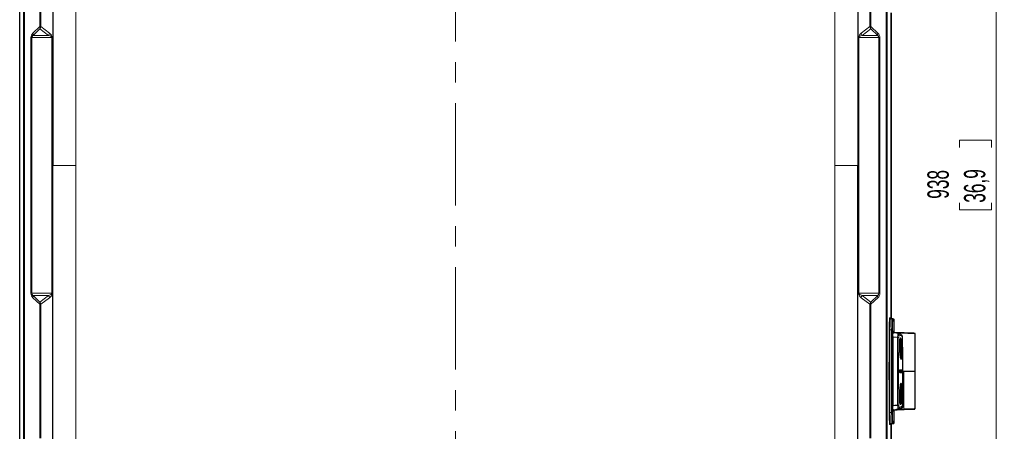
# Model space of a CAD drawing. Header units: millimetres. Extents: x 0 to 4205, y 0 to 2970.
# Tile 34 of 87: x 1046 to 1656, y 1987 to 2242. Entities that reach past the tile are written whole.
import ezdxf

# ---------------------------------------------------------------- set-up
doc = ezdxf.new("R2010")
doc.units = ezdxf.units.MM
doc.header["$LTSCALE"] = 5
doc.linetypes.add('CENTERX2', pattern=[20.32, 12.7, -2.54, 2.54, -2.54])
doc.styles.add('SLDTEXTSTYLE0', font='TXT', dxfattribs={"width": 0.605})
doc.dimstyles.new('SLDDIMSTYLE0', dxfattribs={"dimtxt": 12.841593, "dimasz": 16.5, "dimexe": 0, "dimexo": 0.0625, "dimgap": 3.210398, "dimtad": 1, "dimdec": 0, "dimrnd": 1e-09, "dimzin": 12, "dimdsep": 46, "dimtxsty": 'SLDTEXTSTYLE0', "dimsah": 1, "dimcen": 0.09, "dimadec": 0, "dimazin": 3, "dimtfac": 1, "dimtdec": 1, "dimtofl": 0, "dimtmove": 0, "dimatfit": 3, "dimfxl": 0, "dimfrac": 2, "dimtolj": 1, "dimtzin": 12, "dimarcsym": 0})

# ---------------------------------------------------------------- blocks, each defined once
blk = doc.blocks.new('_D_13')
at = {"color": 7, "linetype": 'Continuous', "lineweight": 0}
for p, q in [((1356.29, 2614.67), (1656.46, 2614.67)), ((1651.46, 2614.67), (1651.46, 1676.69)), ((1628.8, 2162.83), (1628.8, 2167.24)), ((1628.8, 2167.24), (1648.52, 2167.24)), ((1648.52, 2167.24), (1648.52, 2162.83)), ((1628.8, 2128.53), (1628.8, 2124.12)), ((1628.8, 2124.12), (1648.52, 2124.12)), ((1648.52, 2124.12), (1648.52, 2128.53)), ((1546.31, 1676.69), (1656.46, 1676.69))]:
    blk.add_line(p, q, dxfattribs=at)
at = {"color": 7, "linetype": 'Continuous', "lineweight": 18}
for points in [[(1651.46, 2614.67), (1648.96, 2598.17), (1653.96, 2598.17)], [(1651.46, 1676.69), (1653.96, 1693.19), (1648.96, 1693.19)]]:
    blk.add_solid(points, dxfattribs=at)
at = {"color": 7, "linetype": 'Continuous', "lineweight": 18, "char_height": 13.229, "attachment_point": 1, "rotation": 90, "style": 'SLDTEXTSTYLE0'}
for s, insert in [('938', (1608.81, 2130.98)), ('36,9', (1631.47, 2128.53))]:
    blk.add_mtext(s, dxfattribs=dict(at, insert=insert))

msp = doc.modelspace()

# ---------------------------------------------------------------- linework, layer by layer
at = {"color": 7, "linetype": 'CENTERX2', "lineweight": 18}
msp.add_line((1316.29, 2596.69), (1316.29, 1589.41), dxfattribs=at)
at = {"color": 8, "linetype": 'Continuous', "lineweight": 18}
for p, q in [((1048.63, 1716.65), (1048.63, 2586.69)), ((1049.27, 2586.69), (1049.27, 1716.65)), ((1081.15, 2586.69), (1081.15, 2151.67)), ((1551.42, 2586.69), (1551.42, 2151.67)), ((1583.3, 1716.65), (1583.3, 2586.69)), ((1583.94, 2586.69), (1583.94, 1716.65)), ((1058.77, 2237.71), (1058.77, 2320.63)), ((1059.41, 2320.63), (1059.41, 2237.71)), ((1573.16, 2237.71), (1573.16, 2320.63)), ((1573.8, 2320.63), (1573.8, 2237.71)), ((1054.49, 2233.67), (1058.77, 2237.71)), ((1058.82, 2236.3), (1054.55, 2232.26)), ((1058.77, 2237.71), (1059.41, 2237.71)), ((1064.19, 2232.26), (1058.82, 2236.3)), ((1059.41, 2237.71), (1064.77, 2233.67)), ((1567.8, 2233.67), (1573.16, 2237.71)), ((1573.75, 2236.3), (1568.38, 2232.26)), ((1573.16, 2237.71), (1573.8, 2237.71)), ((1578.03, 2232.26), (1573.75, 2236.3)), ((1573.8, 2237.71), (1578.08, 2233.67)), ((1053.26, 2072.5), (1053.26, 2230.84)), ((1053.26, 2230.84), (1053.89, 2230.84)), ((1066.32, 2230.84), (1053.89, 2230.84)), ((1053.89, 2230.84), (1053.89, 2072.5)), ((1054.55, 2232.26), (1064.19, 2232.26)), ((1066.32, 2230.84), (1066.33, 2230.84)), ((1066.32, 2072.5), (1066.32, 2230.84)), ((1066.33, 2230.84), (1066.33, 2072.5)), ((1566.24, 2072.5), (1566.24, 2230.84)), ((1566.24, 2230.84), (1566.25, 2230.84)), ((1566.25, 2230.84), (1566.25, 2072.5)), ((1578.68, 2230.84), (1566.25, 2230.84)), ((1568.38, 2232.26), (1578.03, 2232.26)), ((1578.68, 2072.5), (1578.68, 2230.84)), ((1578.68, 2230.84), (1579.31, 2230.84)), ((1579.31, 2230.84), (1579.31, 2072.5)), ((1081.15, 1716.65), (1081.15, 2151.67)), ((1551.42, 1716.65), (1551.42, 2151.67)), ((1053.26, 2072.5), (1053.89, 2072.5)), ((1053.89, 2072.5), (1066.32, 2072.5)), ((1058.77, 2065.63), (1054.49, 2069.67)), ((1064.19, 2071.09), (1054.55, 2071.09)), ((1054.55, 2071.09), (1058.82, 2067.04)), ((1058.82, 2067.04), (1064.19, 2071.09)), ((1064.77, 2069.67), (1059.41, 2065.63)), ((1066.32, 2072.5), (1066.33, 2072.5)), ((1566.24, 2072.5), (1566.25, 2072.5)), ((1566.25, 2072.5), (1578.68, 2072.5)), ((1573.16, 2065.63), (1567.8, 2069.67)), ((1578.03, 2071.09), (1568.38, 2071.09)), ((1568.38, 2071.09), (1573.75, 2067.04)), ((1573.75, 2067.04), (1578.03, 2071.09)), ((1578.08, 2069.67), (1573.8, 2065.63)), ((1578.68, 2072.5), (1579.31, 2072.5)), ((1058.77, 2065.63), (1059.41, 2065.63)), ((1058.77, 1982.71), (1058.77, 2065.63)), ((1059.41, 2065.63), (1059.41, 1982.71)), ((1573.16, 1982.71), (1573.16, 2065.63)), ((1573.8, 2065.63), (1573.16, 2065.63)), ((1573.8, 2065.63), (1573.8, 1982.71)), ((1585.43, 2057.15), (1586.27, 2057.15)), ((1585.91, 2056.65), (1586.95, 2056.62)), ((1586.72, 2056.65), (1585.91, 2056.65)), ((1586.95, 2056.62), (1587.69, 2056.62)), ((1588.18, 2056.12), (1587.43, 2056.12)), ((1588.18, 2048.78), (1588.18, 2056.12)), ((1588.18, 2056.08), (1588.19, 2056.08)), ((1587.52, 2048.07), (1588.11, 2048.07)), ((1588.14, 2048.77), (1588.14, 2048.77)), ((1590.68, 2047.43), (1590.68, 2047.43)), ((1592.13, 2038.63), (1592.31, 2038.63)), ((1592.17, 2040.52), (1592.2, 2040.52)), ((1592.17, 2039.89), (1592.28, 2039.89)), ((1592.15, 2037.54), (1592.31, 2037.54)), ((1592.16, 2036.33), (1592.28, 2036.33)), ((1592.17, 2035.87), (1592.2, 2035.87)), ((1592.63, 2024.42), (1592.63, 2024.42)), ((1592.63, 2023.92), (1592.63, 2023.92)), ((1592.99, 2024.9), (1592.99, 2024.9)), ((1592.99, 2023.44), (1592.99, 2023.44)), ((1593.13, 2025.09), (1593.13, 2025.09)), ((1593.13, 2023.25), (1593.13, 2023.25)), ((1594.22, 2024.17), (1594.22, 2000.59)), ((1592.13, 2010.63), (1592.31, 2010.63)), ((1592.15, 2009.54), (1592.31, 2009.54)), ((1592.16, 2008.33), (1592.28, 2008.33)), ((1592.17, 2012.52), (1592.2, 2012.52)), ((1592.17, 2011.89), (1592.28, 2011.89)), ((1592.17, 2007.87), (1592.2, 2007.87)), ((1592.86, 2001.11), (1592.62, 2001.55)), ((1593.63, 2002.38), (1593.13, 2002.39)), ((1587.52, 2000.28), (1588.07, 2000.28)), ((1588.07, 2000.28), (1588.46, 2000.28)), ((1588.14, 1999.57), (1588.14, 1999.57)), ((1588.18, 1992.22), (1588.18, 1999.57)), ((1592.86, 2001.11), (1591.56, 2000.5)), ((1591.56, 2000.5), (1594.22, 2000.59)), ((1591.56, 2000.4), (1591.56, 2000.5)), ((1594.23, 2000.49), (1591.56, 2000.4)), ((1594.23, 2000.49), (1594.22, 2000.59)), ((1586.27, 1991.19), (1585.43, 1991.19)), ((1586.95, 1991.72), (1585.91, 1991.69)), ((1585.91, 1991.69), (1586.72, 1991.69)), ((1587.69, 1991.72), (1586.95, 1991.72)), ((1587.43, 1992.22), (1588.18, 1992.22)), ((1588.19, 1992.26), (1588.18, 1992.26))]:
    msp.add_line(p, q, dxfattribs=at)
at = {"color": 7, "linetype": 'Continuous', "lineweight": 25}
for p, q in [((1066.94, 2586.69), (1066.94, 2151.67)), ((1565.63, 2586.69), (1565.63, 2151.67)), ((1046.3, 1921.5), (1046.3, 2381.84)), ((1586.27, 2057.15), (1586.27, 2246.19)), ((1586.29, 2246.22), (1586.29, 2057.12)), ((1066.94, 1716.65), (1066.94, 2151.67)), ((1565.63, 1716.65), (1565.63, 2151.67)), ((1587.69, 2056.62), (1586.72, 2056.65)), ((1588.18, 2048.78), (1588.18, 2056.12)), ((1588.18, 2056.12), (1588.18, 2056.12)), ((1588.19, 2048.78), (1588.19, 2056.08)), ((1588.19, 2056.08), (1588.19, 2056.08)), ((1587.43, 2048.09), (1588.11, 2048.07)), ((1587.44, 2048.1), (1588.38, 2048.07)), ((1588.14, 2048.77), (1587.5, 2048.75)), ((1587.5, 2048.75), (1588.12, 2048.77)), ((1588.18, 2048.78), (1587.51, 2048.78)), ((1590.82, 2047.58), (1588.11, 2048.07)), ((1590.67, 2047.44), (1590.67, 2047.44)), ((1601.22, 2024.17), (1601.22, 2047.52)), ((1592.22, 2043.82), (1591.81, 2043.82)), ((1592.17, 2040.19), (1592.23, 2040.19)), ((1592.22, 2036.16), (1592.16, 2036.16)), ((1593.46, 2024.17), (1593.43, 2024.17)), ((1593.46, 2024.17), (1593.95, 2024.17)), ((1593.95, 2024.17), (1594.22, 2024.17)), ((1594.22, 2024.17), (1601.22, 2024.17)), ((1601.22, 2000.82), (1601.22, 2024.17)), ((1592.22, 2008.16), (1592.16, 2008.16)), ((1592.17, 2012.19), (1592.23, 2012.19)), ((1590.36, 2003.11), (1590.36, 2003.11)), ((1591.82, 2004.52), (1592.22, 2004.52)), ((1587.44, 2000.24), (1588.38, 2000.27)), ((1587.5, 1999.59), (1588.14, 1999.57)), ((1588.12, 1999.57), (1587.5, 1999.59)), ((1587.51, 1999.57), (1588.18, 1999.57)), ((1588.18, 1992.22), (1588.18, 1999.57)), ((1588.19, 1992.26), (1588.19, 1999.57)), ((1586.27, 1802.15), (1586.27, 1991.19)), ((1586.29, 1991.22), (1586.29, 1802.12)), ((1586.72, 1991.69), (1587.69, 1991.72)), ((1588.18, 1992.22), (1588.18, 1992.22)), ((1588.19, 1992.26), (1588.19, 1992.26))]:
    msp.add_line(p, q, dxfattribs=at)
at = {"color": 8, "linetype": 'Continuous', "lineweight": 18, "flags": 128}
for points in [[(1586.65, 2049.79), (1586.13, 2049.81), (1585.95, 2049.81), (1585.61, 2049.83)], [(1590.67, 2047.44), (1590.68, 2047.43), (1590.68, 2047.43)], [(1591.32, 2046.53), (1591.32, 2046.53), (1591.31, 2046.53)], [(1585.61, 1998.51), (1586.13, 1998.53), (1586.65, 1998.55)]]:
    msp.add_lwpolyline(points, dxfattribs=at)
at = {"color": 7, "linetype": 'Continuous', "lineweight": 25, "flags": 128}
for points in [[(1592.22, 2032.52), (1592.17, 2032.75), (1592.12, 2033.32), (1592.08, 2034.19), (1592.05, 2035.31), (1592.03, 2036.61), (1592.03, 2038.01), (1592.03, 2039.42), (1592.05, 2040.75), (1592.08, 2041.92), (1592.11, 2042.85), (1592.16, 2043.49), (1592.21, 2043.8), (1592.25, 2043.75), (1592.3, 2043.35), (1592.34, 2042.62), (1592.38, 2041.62), (1592.4, 2040.4), (1592.42, 2039.03), (1592.42, 2037.62), (1592.41, 2036.24), (1592.39, 2034.98), (1592.35, 2033.92), (1592.31, 2033.13), (1592.27, 2032.65), (1592.22, 2032.52)], [(1592.2, 2040.52), (1592.2, 2040.64), (1592.19, 2040.7), (1592.18, 2040.7), (1592.18, 2040.64), (1592.17, 2040.53), (1592.17, 2040.37), (1592.17, 2040.19), (1592.17, 2040.01)], [(1592.2, 2040.52), (1592.21, 2040.38), (1592.21, 2040.28), (1592.22, 2040.21), (1592.23, 2040.19), (1592.23, 2040.2), (1592.24, 2040.25), (1592.25, 2040.34), (1592.25, 2040.47)], [(1592.28, 2039.89), (1592.28, 2040.08), (1592.28, 2040.26), (1592.28, 2040.42), (1592.28, 2040.54), (1592.27, 2040.62), (1592.26, 2040.63), (1592.26, 2040.58), (1592.25, 2040.47)], [(1592.16, 2036.45), (1592.16, 2036.27), (1592.16, 2036.08), (1592.17, 2035.92), (1592.17, 2035.8), (1592.18, 2035.72), (1592.18, 2035.71), (1592.19, 2035.77), (1592.2, 2035.87)], [(1592.25, 2035.82), (1592.24, 2035.96), (1592.23, 2036.06), (1592.23, 2036.13), (1592.22, 2036.15), (1592.21, 2036.14), (1592.21, 2036.09), (1592.2, 2036), (1592.2, 2035.87)], [(1592.25, 2035.82), (1592.25, 2035.71), (1592.26, 2035.64), (1592.26, 2035.64), (1592.27, 2035.7), (1592.27, 2035.81), (1592.28, 2035.97), (1592.28, 2036.15), (1592.28, 2036.33)], [(1592.22, 2004.52), (1592.17, 2004.75), (1592.12, 2005.32), (1592.08, 2006.19), (1592.05, 2007.31), (1592.03, 2008.61), (1592.03, 2010.01), (1592.03, 2011.42), (1592.05, 2012.75), (1592.08, 2013.92), (1592.11, 2014.85), (1592.16, 2015.49), (1592.21, 2015.8), (1592.25, 2015.75), (1592.3, 2015.35), (1592.34, 2014.62), (1592.38, 2013.62), (1592.4, 2012.4), (1592.42, 2011.03), (1592.42, 2009.62), (1592.41, 2008.24), (1592.39, 2006.98), (1592.35, 2005.92), (1592.31, 2005.13), (1592.27, 2004.65), (1592.22, 2004.52)], [(1592.16, 2008.45), (1592.16, 2008.27), (1592.16, 2008.08), (1592.17, 2007.92), (1592.17, 2007.8), (1592.18, 2007.72), (1592.18, 2007.71), (1592.19, 2007.77), (1592.2, 2007.87)], [(1592.2, 2012.52), (1592.2, 2012.64), (1592.19, 2012.7), (1592.18, 2012.7), (1592.18, 2012.64), (1592.17, 2012.53), (1592.17, 2012.37), (1592.17, 2012.19), (1592.17, 2012.01)], [(1592.2, 2012.52), (1592.21, 2012.38), (1592.21, 2012.28), (1592.22, 2012.21), (1592.23, 2012.19), (1592.23, 2012.2), (1592.24, 2012.25), (1592.25, 2012.34), (1592.25, 2012.47)], [(1592.25, 2007.82), (1592.24, 2007.96), (1592.23, 2008.06), (1592.23, 2008.13), (1592.22, 2008.15), (1592.21, 2008.14), (1592.21, 2008.09), (1592.2, 2008), (1592.2, 2007.87)], [(1592.28, 2011.89), (1592.28, 2012.08), (1592.28, 2012.26), (1592.28, 2012.42), (1592.28, 2012.54), (1592.27, 2012.62), (1592.26, 2012.63), (1592.26, 2012.58), (1592.25, 2012.47)], [(1592.25, 2007.82), (1592.25, 2007.71), (1592.26, 2007.64), (1592.26, 2007.64), (1592.27, 2007.7), (1592.27, 2007.81), (1592.28, 2007.97), (1592.28, 2008.15), (1592.28, 2008.33)]]:
    msp.add_lwpolyline(points, dxfattribs=at)
at = {"color": 8, "linetype": 'Continuous', "lineweight": 18}
for centre, radius, start, end in [((1053.42, 2232.92), 1.31, 329.32761, 34.7473), ((1057.7, 2236.96), 1.31, 329.32761, 34.7473), ((1057.4, 2237.71), 2, 315.06598, 359.94245), ((1062.77, 2233.67), 2, 315.06598, 359.94245), ((1569.8, 2233.67), 2, 180.05755, 224.93402), ((1575.17, 2237.71), 2, 180.05755, 224.93402), ((1574.87, 2236.96), 1.31, 145.2527, 210.67239), ((1579.15, 2232.92), 1.31, 145.2527, 210.67239), ((1053.42, 2070.42), 1.31, 325.2527, 30.67239), ((1062.77, 2069.67), 2, 0.05755, 44.93402), ((1569.8, 2069.67), 2, 135.06598, 179.94245), ((1579.15, 2070.42), 1.31, 149.32761, 214.7473), ((1057.7, 2066.38), 1.31, 325.2527, 30.67239), ((1057.4, 2065.63), 2, 0.05755, 44.93402), ((1575.17, 2065.63), 2, 135.06598, 179.94245), ((1574.87, 2066.38), 1.31, 149.32761, 214.7473), ((1585.93, 2057.15), 0.5, 179.98336, 267.98174), ((1586.93, 2056.12), 0.5, 359.98336, 87.98174), ((1587.68, 2056.12), 0.5, 359.98336, 87.98174), ((1585.5, 2050.48), 0.661, 233.58052, 279.2844), ((1586.75, 2049.14), 0.662, 53.61722, 99.27826), ((1591.48, 2025.09), 0.201, 316.48404, 0.12338), ((1591.48, 2023.25), 0.201, 359.87865, 42.36246), ((1593.13, 2024.42), 0.5, 106.80077, 180.09382), ((1593.13, 2024.42), 0.5, 106.79204, 180.0162), ((1593.13, 2023.92), 0.5, 179.90618, 253.19923), ((1592.93, 2025.09), 0.2, 286.80088, 0.14646), ((1592.93, 2025.09), 0.2, 286.792, 0.06872), ((1592.93, 2023.25), 0.2, 359.85354, 73.19912), ((1592.93, 2023.25), 0.2, 359.93128, 73.208), ((1585.5, 1997.86), 0.661, 80.7156, 126.41948), ((1586.75, 1999.21), 0.662, 260.72174, 306.38278), ((1585.93, 1991.19), 0.5, 92.01826, 180.01664), ((1586.93, 1992.22), 0.5, 272.01826, 0.01664), ((1587.68, 1992.22), 0.5, 272.01826, 0.01664)]:
    msp.add_arc(centre, radius, start, end, dxfattribs=at)
at = {"color": 7, "linetype": 'Continuous', "lineweight": 25}
for centre, radius, start, end in [((1587.68, 2056.12), 0.5, 0, 87.87006), ((1587.69, 2056.08), 0.5, 0, 28.77413), ((1587.17, 2038.09), 9.98, 69.46271, 87.99662), ((1600.83, 2038.24), 8.71, 176.34587, 183.51447), ((1579.04, 2039.69), 13.13, 356.11127, 1.39015), ((1607.36, 2039.54), 15.08, 178.67115, 183.45501), ((1583.61, 2038.1), 8.71, 356.34587, 3.51447), ((1577.09, 2036.8), 15.08, 358.67115, 3.45501), ((1605.4, 2036.65), 13.13, 176.11127, 181.39015), ((1593.13, 2023.92), 0.5, 179.9838, 253.20796), ((1600.83, 2010.24), 8.71, 176.34587, 183.51447), ((1579.04, 2011.69), 13.13, 356.11127, 1.39015), ((1577.09, 2008.8), 15.08, 358.67115, 3.45501), ((1607.36, 2011.54), 15.08, 178.67115, 183.45501), ((1605.4, 2008.65), 13.13, 176.11127, 181.39015), ((1583.61, 2010.1), 8.71, 356.34587, 3.51447), ((1587.68, 1992.22), 0.5, 272.12994, 0), ((1587.69, 1992.26), 0.5, 332.29709, 0)]:
    msp.add_arc(centre, radius, start, end, dxfattribs=at)
at = {"color": 8, "linetype": 'Continuous', "lineweight": 18}
for centre, major_axis, ratio, start_param, end_param in [((1057.51, 2230.84), (4.25, 0), 0.941206, 2.358065, 3.141593), ((1060.99, 2230.84), (5.33, 0), 0.750067, 0, 0.783528), ((1571.58, 2230.84), (5.33, 0), 0.750067, 2.358065, 3.141593), ((1575.07, 2230.84), (4.25, 0), 0.941206, 0, 0.783528), ((1056.14, 2230.84), (2.25, 0), 0.88747, 2.358065, 3.141593), ((1059, 2230.84), (7.33, 0), 0.272884, 0, 0.783528), ((1573.57, 2230.84), (7.33, 0), 0.272884, 2.358065, 3.141593), ((1576.43, 2230.84), (2.25, 0), 0.88747, 0, 0.783528), ((1057.51, 2072.5), (4.25, 0), 0.941206, 3.141593, 3.92512), ((1056.14, 2072.5), (2.25, 0), 0.88747, 3.141593, 3.92512), ((1059, 2072.5), (7.33, 0), 0.272884, 5.499658, 6.283185), ((1060.99, 2072.5), (5.33, 0), 0.750067, 5.499658, 6.283185), ((1571.58, 2072.5), (5.33, 0), 0.750067, 3.141593, 3.92512), ((1573.57, 2072.5), (7.33, 0), 0.272884, 3.141593, 3.92512), ((1576.43, 2072.5), (2.25, 0), 0.88747, 5.499658, 6.283185), ((1575.07, 2072.5), (4.25, 0), 0.941206, 5.499658, 6.283185)]:
    msp.add_ellipse(centre, major_axis=major_axis, ratio=ratio, start_param=start_param, end_param=end_param, dxfattribs=at)
at = {"color": 7, "linetype": 'Continuous', "lineweight": 25}
for centre, major_axis, ratio, start_param, end_param in [((1586.77, 2057.15), (-0.5, 0), 0.999391, 0, 1.06376), ((1586.79, 2057.12), (0.5, 0), 0.999391, 3.141593, 3.583855), ((1586.74, 2057.15), (0, 0.5), 0.878495, 2.634556, 3.106686), ((1587.68, 2048.76), (0.5, 0.017), 0.001217, 5.794451, 6.318049), ((1587.69, 2048.76), (0.5, 0.017), 0.001217, 5.794451, 6.318049), ((1594.23, 2047.86), (6.9, -0.24), 0.001217, 4.712431, 8.843324), ((1594.22, 2047.76), (7, -0.24), 0.0012, 0.000041, 2.473366), ((1587.68, 1999.58), (0.5, -0.017), 0.001217, 6.248321, 6.77192), ((1587.69, 1999.58), (0.5, -0.017), 0.001217, 6.248321, 6.77192), ((1594.23, 2000.48), (6.9, 0.24), 0.001217, 3.700056, 3.723047), ((1594.23, 2000.48), (6.9, 0.24), 0.001217, 3.723047, 7.853939), ((1594.22, 2000.58), (7, 0.24), 0.0012, 6.283144, 7.85394), ((1586.77, 1991.19), (0.5, 0), 0.999391, 2.077833, 3.141593), ((1586.79, 1991.22), (-0.5, 0), 0.999391, 5.896124, 6.283185), ((1586.74, 1991.19), (0, 0.5), 0.878495, 0.034907, 0.507036)]:
    msp.add_ellipse(centre, major_axis=major_axis, ratio=ratio, start_param=start_param, end_param=end_param, dxfattribs=at)
at = {"color": 8, "linetype": 'Continuous', "lineweight": 18}
for points, knots in [([(1066.94, 2151.67), (1067.23, 2151.67), (1067.83, 2151.67), (1069.53, 2151.67), (1071.78, 2151.67), (1074.42, 2151.67), (1077.35, 2151.67), (1079.64, 2151.67), (1081.15, 2151.67)], [0, 0, 0, 0, 0.118714, 0.237521, 0.473073, 0.607923, 0.742832, 1, 1, 1, 1]), ([(1565.63, 2151.67), (1565.34, 2151.67), (1564.74, 2151.67), (1563.04, 2151.67), (1560.79, 2151.67), (1558.15, 2151.67), (1555.22, 2151.67), (1552.93, 2151.67), (1551.42, 2151.67)], [0, 0, 0, 0, 0.118714, 0.237521, 0.473073, 0.607923, 0.742832, 1, 1, 1, 1]), ([(1585.11, 2049.95), (1585.12, 2050.96), (1585.15, 2052.98), (1585.23, 2055.33), (1585.33, 2056.87), (1585.4, 2057.06), (1585.43, 2057.15)], [0, 0, 0, 0, 0.254254, 0.508468, 0.76253, 1, 1, 1, 1]), ([(1585.91, 2056.65), (1585.88, 2056.57), (1585.81, 2056.39), (1585.72, 2054.93), (1585.66, 2053.17), (1585.63, 2051.42), (1585.62, 2050.45), (1585.61, 2049.83)], [0, 0, 0, 0, 0.2372763, 0.4911251, 0.7451256, 0.8350493, 1, 1, 1, 1]), ([(1586.65, 2049.79), (1586.66, 2050.75), (1586.68, 2052.66), (1586.76, 2054.9), (1586.83, 2056.01), (1586.9, 2056.53), (1586.93, 2056.58), (1586.95, 2056.62)], [0, 0, 0, 0, 0.254017, 0.508007, 0.761845, 0.846009, 1, 1, 1, 1]), ([(1587.43, 2056.12), (1587.4, 2056.04), (1587.34, 2055.87), (1587.25, 2054.49), (1587.18, 2052.39), (1587.16, 2050.57), (1587.14, 2049.67)], [0, 0, 0, 0, 0.237643, 0.491649, 0.745808, 1, 1, 1, 1]), ([(1585.11, 1998.39), (1585.09, 2000.52), (1585.06, 2004.77), (1585.03, 2011.25), (1585.01, 2017.78), (1585, 2024.34), (1585.01, 2031.92), (1585.04, 2040.51), (1585.09, 2046.8), (1585.11, 2049.95)], [0, 0, 0, 0, 0.125627, 0.25149, 0.377354, 0.503218, 0.629082, 0.814541, 1, 1, 1, 1]), ([(1585.61, 2049.83), (1585.59, 2046.7), (1585.54, 2040.44), (1585.51, 2031.88), (1585.5, 2024.34), (1585.5, 2017.81), (1585.53, 2011.32), (1585.56, 2004.86), (1585.59, 2000.63), (1585.61, 1998.51)], [0, 0, 0, 0, 0.185459, 0.370919, 0.496782, 0.622645, 0.748509, 0.874373, 1, 1, 1, 1]), ([(1586.65, 1998.55), (1586.62, 2001.62), (1586.57, 2007.75), (1586.54, 2016.19), (1586.53, 2023.72), (1586.54, 2030.3), (1586.56, 2036.86), (1586.59, 2043.38), (1586.63, 2047.65), (1586.65, 2049.79)], [0, 0, 0, 0, 0.1819932, 0.3639865, 0.4912381, 0.6184898, 0.7457415, 0.872993, 1, 1, 1, 1]), ([(1587.14, 2049.67), (1587.13, 2047.54), (1587.09, 2043.29), (1587.06, 2036.8), (1587.04, 2030.28), (1587.03, 2023.72), (1587.04, 2016.23), (1587.07, 2007.83), (1587.12, 2001.72), (1587.14, 1998.67)], [0, 0, 0, 0, 0.127007, 0.254259, 0.38151, 0.508762, 0.636013, 0.818007, 1, 1, 1, 1]), ([(1587.4, 2045.31), (1587.95, 2045.29), (1588.96, 2045.26), (1589.93, 2045.18), (1590.36, 2045.15)], [0, 0, 0, 0, 0.554106, 1, 1, 1, 1]), ([(1587.52, 2048.07), (1588.02, 2048.03), (1589.01, 2047.95), (1590.06, 2047.66), (1590.61, 2047.46), (1590.68, 2047.43)], [0, 0, 0, 0, 0.463262, 0.926524, 1, 1, 1, 1]), ([(1590.36, 2003.11), (1590.35, 2003.87), (1590.34, 2006.8), (1590.31, 2011.96), (1590.29, 2018.61), (1590.28, 2025.28), (1590.29, 2031.95), (1590.32, 2038.6), (1590.34, 2042.96), (1590.36, 2045.15)], [0, 0, 0, 0, 0.0545289, 0.2121034, 0.3696773, 0.527256, 0.6848349, 0.8424181, 1, 1, 1, 1]), ([(1590.36, 2045.15), (1590.36, 2045.46), (1590.38, 2046.07), (1590.45, 2046.8), (1590.55, 2047.33), (1590.63, 2047.4), (1590.67, 2047.44)], [0, 0, 0, 0, 0.243306, 0.486578, 0.730932, 1, 1, 1, 1]), ([(1591.32, 2046.53), (1591.32, 2046.55), (1591.31, 2046.61), (1591.29, 2046.77), (1591.2, 2047.02), (1590.98, 2047.28), (1590.78, 2047.38), (1590.68, 2047.43)], [0, 0, 0, 0, 0.054964, 0.145039, 0.430027, 0.715014, 1, 1, 1, 1]), ([(1590.68, 2047.43), (1590.68, 2047.43), (1590.75, 2047.41), (1591.17, 2047.29), (1591.84, 2047.06), (1592.34, 2046.88), (1592.54, 2046.81), (1592.57, 2046.8)], [0, 0, 0, 0, 0.000006, 0.0754, 0.501749, 0.927931, 1, 1, 1, 1]), ([(1591.05, 2044.98), (1591.03, 2042.81), (1591.01, 2038.48), (1590.98, 2031.89), (1590.97, 2025.28), (1590.98, 2018.65), (1591, 2012.06), (1591.02, 2006.94), (1591.04, 2004.04), (1591.05, 2003.3)], [0, 0, 0, 0, 0.157643, 0.315286, 0.472918, 0.630549, 0.788186, 0.945823, 1, 1, 1, 1]), ([(1591.31, 2046.53), (1591.31, 2046.53), (1591.27, 2046.53), (1591.2, 2046.45), (1591.12, 2046.11), (1591.06, 2045.61), (1591.05, 2045.19), (1591.05, 2044.98)], [0, 0, 0, 0, 0.016553, 0.265322, 0.511378, 0.7561, 1, 1, 1, 1]), ([(1593.08, 2045.96), (1593.05, 2045.97), (1592.86, 2046.03), (1592.39, 2046.19), (1591.77, 2046.4), (1591.38, 2046.51), (1591.32, 2046.53)], [0, 0, 0, 0, 0.071136, 0.497792, 0.924318, 1, 1, 1, 1]), ([(1591.68, 2023.25), (1591.67, 2023.25), (1591.66, 2023.25), (1591.62, 2023.3), (1591.58, 2023.47), (1591.55, 2023.72), (1591.53, 2024.01), (1591.53, 2024.33), (1591.55, 2024.63), (1591.58, 2024.87), (1591.62, 2025.05), (1591.66, 2025.08), (1591.68, 2025.09)], [0, 0, 0, 0, 0.018208, 0.125995, 0.233222, 0.339957, 0.446493, 0.553217, 0.660432, 0.768211, 0.876381, 1, 1, 1, 1]), ([(1592.99, 2024.9), (1592.96, 2024.9), (1592.8, 2024.9), (1592.38, 2024.9), (1591.87, 2024.9), (1591.54, 2024.9)], [0, 0, 0, 0, 0.083075, 0.415389, 1, 1, 1, 1]), ([(1592.63, 2024.42), (1592.6, 2024.42), (1592.45, 2024.42), (1592.13, 2024.42), (1591.75, 2024.42), (1591.54, 2024.42)], [0, 0, 0, 0, 0.107306, 0.536551, 1, 1, 1, 1]), ([(1591.54, 2023.44), (1591.59, 2023.44), (1591.83, 2023.44), (1592.38, 2023.44), (1592.75, 2023.44), (1592.99, 2023.44)], [0, 0, 0, 0, 0.0830746, 0.4153887, 1, 1, 1, 1]), ([(1591.55, 2023.92), (1591.66, 2023.92), (1592.09, 2023.92), (1592.4, 2023.92), (1592.63, 2023.92)], [0, 0, 0, 0, 0.255107, 1, 1, 1, 1]), ([(1591.68, 2025.09), (1591.92, 2025.09), (1592.43, 2025.09), (1592.87, 2025.09), (1593.09, 2025.09), (1593.13, 2025.09)], [0, 0, 0, 0, 0.418273, 0.883663, 1, 1, 1, 1]), ([(1593.13, 2023.25), (1592.97, 2023.25), (1592.62, 2023.25), (1592.09, 2023.25), (1591.75, 2023.25), (1591.68, 2023.25)], [0, 0, 0, 0, 0.418272, 0.883663, 1, 1, 1, 1]), ([(1592.63, 2023.92), (1592.64, 2023.92), (1592.64, 2023.93), (1592.65, 2023.97), (1592.65, 2024.04), (1592.66, 2024.12), (1592.66, 2024.2), (1592.65, 2024.28), (1592.65, 2024.35), (1592.64, 2024.4), (1592.64, 2024.42), (1592.63, 2024.42), (1592.63, 2024.42)], [0, 0, 0, 0, 0.108335, 0.216715, 0.325077, 0.433336, 0.541477, 0.649534, 0.757577, 0.865682, 0.973901, 1, 1, 1, 1]), ([(1592.99, 2023.44), (1593, 2023.45), (1593.01, 2023.48), (1593.03, 2023.62), (1593.05, 2023.82), (1593.05, 2024.05), (1593.05, 2024.3), (1593.05, 2024.54), (1593.03, 2024.73), (1593.01, 2024.86), (1593, 2024.9), (1592.99, 2024.9), (1592.99, 2024.9)], [0, 0, 0, 0, 0.124932, 0.233167, 0.341394, 0.449615, 0.557838, 0.666066, 0.774302, 0.882545, 0.979886, 1, 1, 1, 1]), ([(1593.13, 2025.09), (1593.14, 2025.08), (1593.16, 2025.05), (1593.19, 2024.88), (1593.2, 2024.64), (1593.21, 2024.34), (1593.21, 2024.02), (1593.2, 2023.73), (1593.19, 2023.48), (1593.16, 2023.29), (1593.14, 2023.26), (1593.13, 2023.25)], [0, 0, 0, 0, 0.117232, 0.225515, 0.333777, 0.442019, 0.55025, 0.658484, 0.766735, 0.87501, 1, 1, 1, 1]), ([(1593.13, 2002.39), (1593.23, 2006.48), (1593.42, 2013.74), (1593.45, 2021), (1593.46, 2024.17)], [0, 0, 0, 0, 0.563645, 1, 1, 1, 1]), ([(1593.95, 2024.17), (1593.94, 2021), (1593.92, 2013.74), (1593.73, 2006.47), (1593.63, 2002.38)], [0, 0, 0, 0, 0.436355, 1, 1, 1, 1]), ([(1588.07, 2000.28), (1588.07, 2000.28), (1588.16, 2000.28), (1588.74, 2000.31), (1589.82, 2000.46), (1591.27, 2000.87), (1592.17, 2001.32), (1592.62, 2001.55)], [0, 0, 0, 0, 0.000013, 0.055045, 0.370029, 0.685014, 1, 1, 1, 1]), ([(1590.68, 2000.91), (1590.64, 2000.93), (1590.57, 2000.98), (1590.46, 2001.46), (1590.39, 2002.18), (1590.37, 2002.8), (1590.36, 2003.11)], [0, 0, 0, 0, 0.250869, 0.501516, 0.749655, 1, 1, 1, 1]), ([(1592.62, 2001.55), (1592.54, 2001.53), (1592.29, 2001.45), (1591.7, 2001.23), (1591.02, 2001.02), (1590.68, 2000.91)], [0, 0, 0, 0, 0.175951, 0.587828, 1, 1, 1, 1]), ([(1591.05, 2003.3), (1591.05, 2003.09), (1591.07, 2002.67), (1591.13, 2002.18), (1591.22, 2001.85), (1591.28, 2001.83), (1591.32, 2001.81)], [0, 0, 0, 0, 0.246612, 0.496114, 0.748368, 1, 1, 1, 1]), ([(1591.32, 2001.81), (1591.63, 2001.91), (1592.26, 2002.1), (1592.81, 2002.3), (1593.06, 2002.37), (1593.13, 2002.39)], [0, 0, 0, 0, 0.409891, 0.819785, 1, 1, 1, 1]), ([(1592.62, 2001.55), (1592.71, 2001.62), (1592.9, 2001.75), (1593.08, 2002.06), (1593.11, 2002.28), (1593.13, 2002.39)], [0, 0, 0, 0, 0.345901, 0.673119, 1, 1, 1, 1]), ([(1593.63, 2002.38), (1593.61, 2002.21), (1593.56, 2001.88), (1593.29, 2001.42), (1593.01, 2001.22), (1592.86, 2001.11)], [0, 0, 0, 0, 0.3272485, 0.6544723, 1, 1, 1, 1]), ([(1585.43, 1991.19), (1585.4, 1991.29), (1585.32, 1991.5), (1585.22, 1993.14), (1585.15, 1995.49), (1585.12, 1997.45), (1585.11, 1998.39)], [0, 0, 0, 0, 0.254254, 0.508468, 0.76253, 1, 1, 1, 1]), ([(1585.61, 1998.51), (1585.62, 1997.62), (1585.64, 1995.76), (1585.71, 1993.53), (1585.78, 1992.36), (1585.85, 1991.79), (1585.89, 1991.73), (1585.91, 1991.69)], [0, 0, 0, 0, 0.237276, 0.491125, 0.745126, 0.835049, 1, 1, 1, 1]), ([(1586.95, 1991.72), (1586.92, 1991.82), (1586.85, 1992.02), (1586.76, 1993.57), (1586.7, 1995.35), (1586.66, 1997.06), (1586.65, 1997.97), (1586.65, 1998.55)], [0, 0, 0, 0, 0.254017, 0.508007, 0.761845, 0.846009, 1, 1, 1, 1]), ([(1587.14, 1998.67), (1587.15, 1997.82), (1587.18, 1996.07), (1587.24, 1993.97), (1587.33, 1992.5), (1587.4, 1992.32), (1587.43, 1992.22)], [0, 0, 0, 0, 0.237643, 0.491649, 0.745808, 1, 1, 1, 1]), ([(1588.07, 2000.28), (1588.07, 2000.28), (1588.15, 2000.28), (1588.46, 2000.29), (1589.22, 2000.32), (1590.31, 2000.39), (1591.16, 2000.46), (1591.56, 2000.5)], [0, 0, 0, 0, 0.004652, 0.065268, 0.272602, 0.663204, 1, 1, 1, 1]), ([(1591.56, 2000.4), (1591.16, 2000.38), (1590.3, 2000.35), (1589.21, 2000.31), (1588.46, 2000.29), (1588.15, 2000.28), (1588.07, 2000.28), (1588.07, 2000.28)], [0, 0, 0, 0, 0.3388709, 0.7287487, 0.9350772, 0.9953698, 1, 1, 1, 1])]:
    msp.add_open_spline(points, degree=3, knots=knots, dxfattribs=at)
at = {"color": 7, "linetype": 'Continuous', "lineweight": 25}
for points, knots in [([(1587.37, 2045.65), (1587.36, 2043.22), (1587.32, 2038.37), (1587.3, 2030.92), (1587.29, 2023.39), (1587.3, 2016.12), (1587.33, 2009.2), (1587.36, 2004.86), (1587.37, 2002.69)], [0, 0, 0, 0, 0.171354, 0.342709, 0.518111, 0.693514, 0.846409, 1, 1, 1, 1]), ([(1587.37, 2045.65), (1587.38, 2046.08), (1587.39, 2046.94), (1587.42, 2047.95), (1587.46, 2048.64), (1587.49, 2048.73), (1587.51, 2048.78)], [0, 0, 0, 0, 0.249744, 0.499494, 0.749134, 1, 1, 1, 1]), ([(1591.31, 2046.53), (1591.31, 2046.54), (1591.31, 2046.6), (1591.29, 2046.76), (1591.19, 2047.02), (1590.97, 2047.29), (1590.77, 2047.39), (1590.67, 2047.44)], [0, 0, 0, 0, 0.025265, 0.14362, 0.429104, 0.714551, 1, 1, 1, 1]), ([(1592.57, 2046.8), (1592.19, 2047), (1591.6, 2047.31), (1591.02, 2047.51), (1590.82, 2047.58)], [0, 0, 0, 0, 0.662737, 1, 1, 1, 1]), ([(1591.48, 2037.49), (1591.47, 2037.76), (1591.44, 2038.76), (1591.46, 2040.49), (1591.58, 2042.42), (1591.79, 2043.87), (1592.04, 2044.68), (1592.31, 2044.76), (1592.57, 2044.1), (1592.79, 2042.76), (1592.93, 2041.13), (1593.02, 2039.29), (1593.07, 2037.33), (1593.05, 2035.2), (1592.95, 2033.4), (1592.78, 2032.13), (1592.54, 2031.55), (1592.26, 2031.7), (1591.98, 2032.59), (1591.72, 2034.11), (1591.55, 2035.85), (1591.5, 2037.03), (1591.48, 2037.49)], [0, 0, 0, 0, 0.019987, 0.073366, 0.126646, 0.18006, 0.233728, 0.287605, 0.341548, 0.395433, 0.449204, 0.483009, 0.536516, 0.590026, 0.643501, 0.696975, 0.750528, 0.804252, 0.858178, 0.91221, 0.966146, 1, 1, 1, 1]), ([(1592.36, 2031.81), (1592.38, 2031.79), (1592.5, 2031.69), (1592.68, 2032.26), (1592.85, 2033.46), (1592.95, 2035.25), (1592.97, 2037.34), (1592.92, 2039.27), (1592.83, 2041.08), (1592.69, 2042.7), (1592.47, 2043.98), (1592.27, 2044.61), (1592.14, 2044.53), (1592.11, 2044.51)], [0, 0, 0, 0, 0.032767, 0.139638, 0.246356, 0.353086, 0.459896, 0.566702, 0.634182, 0.741507, 0.849048, 0.956697, 1, 1, 1, 1]), ([(1592.57, 2046.8), (1592.66, 2046.74), (1592.85, 2046.61), (1593.03, 2046.31), (1593.07, 2046.08), (1593.08, 2045.96)], [0, 0, 0, 0, 0.323495, 0.646969, 1, 1, 1, 1]), ([(1593.08, 2045.96), (1593.12, 2044.82), (1593.33, 2037.56), (1593.39, 2030.3), (1593.43, 2024.17)], [0, 0, 0, 0, 0.156719, 1, 1, 1, 1]), ([(1591.55, 2036.14), (1591.53, 2036.37), (1591.51, 2036.7), (1591.5, 2037.04), (1591.5, 2037.14)], [0, 0, 0, 0, 0.719005, 1, 1, 1, 1]), ([(1591.54, 2024.05), (1591.54, 2024.09), (1591.53, 2024.22), (1591.54, 2024.48), (1591.57, 2024.74), (1591.59, 2024.89), (1591.62, 2024.96), (1591.62, 2024.96), (1591.62, 2024.96)], [0, 0, 0, 0, 0.079853, 0.338252, 0.596128, 0.806404, 0.944131, 1, 1, 1, 1]), ([(1591.62, 2023.38), (1591.62, 2023.38), (1591.62, 2023.38), (1591.61, 2023.4), (1591.59, 2023.46), (1591.57, 2023.61), (1591.55, 2023.82), (1591.54, 2023.98), (1591.54, 2024.05)], [0, 0, 0, 0, 0.009958, 0.118083, 0.278547, 0.505632, 0.788334, 1, 1, 1, 1]), ([(1591.45, 2009.5), (1591.46, 2009.78), (1591.47, 2010.78), (1591.55, 2012.51), (1591.75, 2014.43), (1592.01, 2015.88), (1592.3, 2016.69), (1592.57, 2016.77), (1592.8, 2016.09), (1592.96, 2014.74), (1593.04, 2013.11), (1593.07, 2011.28), (1593.04, 2009.33), (1592.93, 2007.19), (1592.76, 2005.39), (1592.54, 2004.13), (1592.28, 2003.55), (1592.01, 2003.71), (1591.76, 2004.61), (1591.56, 2006.14), (1591.46, 2007.88), (1591.46, 2009.05), (1591.45, 2009.5)], [0, 0, 0, 0, 0.020226, 0.073502, 0.126901, 0.180592, 0.234551, 0.28859, 0.342507, 0.396212, 0.449746, 0.483228, 0.53675, 0.590272, 0.643853, 0.697531, 0.75132, 0.805217, 0.859159, 0.913019, 0.966659, 1, 1, 1, 1]), ([(1592.11, 2003.82), (1592.13, 2003.8), (1592.25, 2003.7), (1592.44, 2004.26), (1592.66, 2005.46), (1592.83, 2007.24), (1592.94, 2009.34), (1592.97, 2011.26), (1592.94, 2013.07), (1592.87, 2014.68), (1592.7, 2015.97), (1592.52, 2016.61), (1592.39, 2016.54), (1592.36, 2016.51)], [0, 0, 0, 0, 0.031387, 0.138728, 0.245855, 0.3528, 0.459634, 0.566471, 0.633303, 0.740152, 0.847332, 0.954928, 1, 1, 1, 1]), ([(1591.47, 2008.17), (1591.46, 2008.41), (1591.46, 2008.73), (1591.46, 2009.06), (1591.46, 2009.15)], [0, 0, 0, 0, 0.73256, 1, 1, 1, 1]), ([(1587.51, 1999.57), (1587.49, 1999.61), (1587.46, 1999.7), (1587.42, 2000.39), (1587.39, 2001.4), (1587.38, 2002.26), (1587.37, 2002.69)], [0, 0, 0, 0, 0.249744, 0.499494, 0.749134, 1, 1, 1, 1]), ([(1587.4, 2003.03), (1587.52, 2003.03), (1588.16, 2003.03), (1589.16, 2003.05), (1590.01, 2003.09), (1590.36, 2003.11)], [0, 0, 0, 0, 0.124368, 0.636587, 1, 1, 1, 1]), ([(1590.36, 2003.11), (1590.46, 2003.12), (1590.67, 2003.15), (1590.9, 2003.21), (1591.01, 2003.26), (1591.04, 2003.29), (1591.05, 2003.3), (1591.05, 2003.3)], [0, 0, 0, 0, 0.305222, 0.610444, 0.915695, 0.970956, 1, 1, 1, 1]), ([(1587.52, 2000.28), (1588.07, 2000.32), (1589.15, 2000.4), (1590.18, 2000.74), (1590.68, 2000.91)], [0, 0, 0, 0, 0.513682, 1, 1, 1, 1])]:
    msp.add_open_spline(points, degree=3, knots=knots, dxfattribs=at)
at = {"color": 8, "linetype": 'Continuous', "lineweight": 18}
for points in [[(1587.4, 2003.03), (1587.37, 2006.53), (1587.33, 2013.51), (1587.31, 2024.17), (1587.33, 2034.83), (1587.37, 2041.82), (1587.4, 2045.31)], [(1587.52, 2048.07), (1587.51, 2048.03), (1587.5, 2047.95), (1587.48, 2047.34), (1587.44, 2046.44), (1587.41, 2045.69), (1587.4, 2045.31)], [(1591.05, 2044.98), (1591.02, 2045), (1590.98, 2045.03), (1590.82, 2045.08), (1590.62, 2045.12), (1590.44, 2045.14), (1590.36, 2045.15)], [(1587.4, 2003.03), (1587.41, 2002.65), (1587.44, 2001.9), (1587.48, 2001), (1587.5, 2000.39), (1587.51, 2000.31), (1587.52, 2000.28)], [(1590.68, 2000.91), (1590.77, 2000.95), (1590.95, 2001.03), (1591.15, 2001.25), (1591.29, 2001.52), (1591.31, 2001.71), (1591.32, 2001.81)]]:
    msp.add_open_spline(points, degree=3, dxfattribs=at)

# ---------------------------------------------------------------- dimensions: what is measured, and where the dimension line sits
at = {"color": 7, "linetype": 'Continuous', "lineweight": 18}
dim = msp.add_linear_dim(base=(1651.46, 1676.69), p1=(1356.29, 2614.67), p2=(1546.31, 1676.69), angle=90, dimstyle='SLDDIMSTYLE0', dxfattribs=at)
dim.commit()
dim.dimension.update_dxf_attribs({"geometry": '_D_13', "text_midpoint": (1651.46, 2145.68), "dimtype": 160})

doc.saveas('drawing.dxf')
